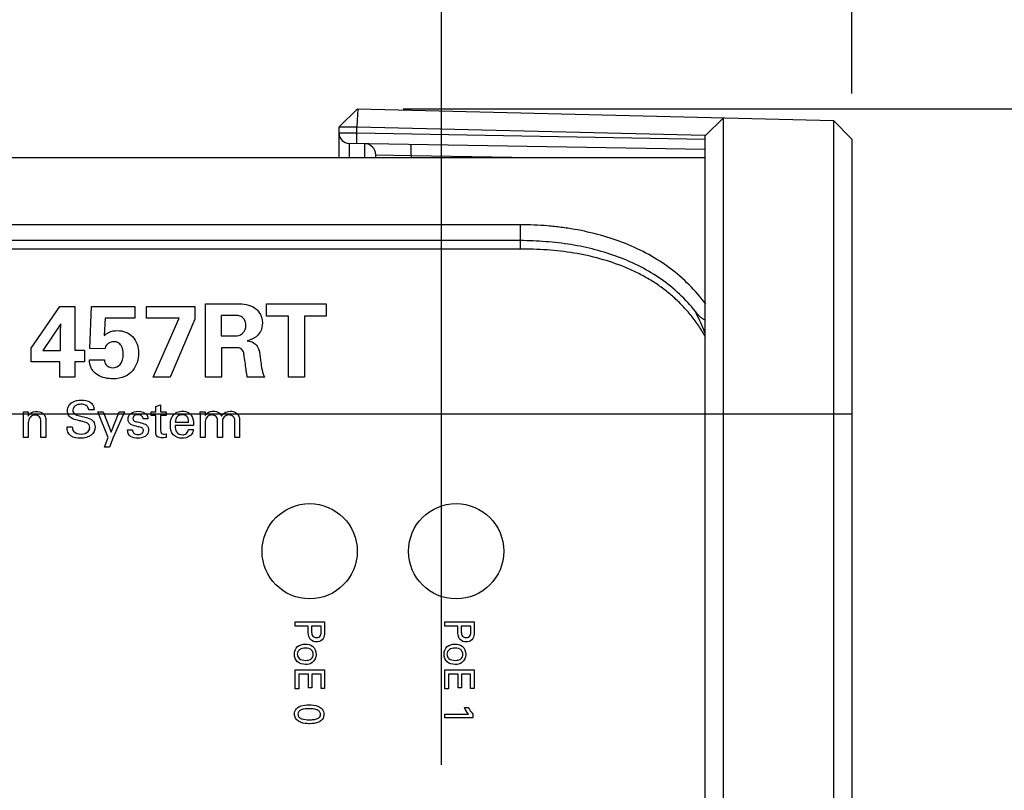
# Model space of a CAD drawing. Header units: inches. Extents: x 0 to 34, y 0 to 22.
# Tile 55 of 63: x 19.3 to 20.7, y 16.3 to 17.4. Entities that reach past the tile are written whole.
import ezdxf

# ---------------------------------------------------------------- set-up
doc = ezdxf.new("R2010")
doc.units = ezdxf.units.IN
doc.header["$LTSCALE"] = 1.87
doc.header["$MEASUREMENT"] = 0
doc.layers.get('0').update_dxf_attribs({"linetype": 'CONTINUOUS'})
doc.layers.add('02___PRT_ALL_AXES', color=7, linetype='CONTINUOUS')
doc.layers.add('DIMENSIONS', color=7, linetype='CONTINUOUS')
doc.styles.get("Standard").update_dxf_attribs({"font": 'txt', "width": 0.8})
doc.dimstyles.new('DIMSTYLE_1', dxfattribs={"dimtxt": 0.125, "dimasz": 0.18, "dimexe": 0.18, "dimexo": 0.0625, "dimgap": 0.09, "dimtad": 0, "dimtih": 1, "dimtoh": 1, "dimdec": 3, "dimzin": 4, "dimdsep": 46, "dimtxsty": 'STANDARD', "dimblk": '_FILLED', "dimblk1": '_FILLED', "dimblk2": '_FILLED', "dimcen": 0.09, "dimadec": 0, "dimazin": 0, "dimtp": 0.001, "dimtm": 0.001, "dimtfac": 1, "dimtdec": 3, "dimtofl": 0, "dimtmove": 0, "dimatfit": 3, "dimldrblk": '_FILLED', "dimfxl": 1, "dimtolj": 1, "dimtzin": 4, "dimarcsym": 0})

# ---------------------------------------------------------------- blocks, each defined once
blk = doc.blocks.new('_FILLED')
at = {"color": 0, "linetype": 'BYBLOCK'}
blk.add_solid([(0, 0), (-1, 0.1736), (-1, -0.1736)], dxfattribs=at)
blk = doc.blocks.new('*D12')
at = {"layer": 'DIMENSIONS', "color": 2, "linetype": 'CONTINUOUS'}
for p, q in [((19.8343, 17.2541), (21.3218, 17.2541)), ((21.1968, 17.2541), (21.1968, 16.7271)), ((21.1968, 15.9501), (21.1968, 16.4771)), ((20.1791, 15.9501), (21.3218, 15.9501))]:
    blk.add_line(p, q, dxfattribs=at)
at = {"layer": 'DIMENSIONS', "color": 2, "linetype": 'CONTINUOUS', "xscale": 0.18, "yscale": 0.18, "zscale": 0.18}
for p, rotation in [((21.1968, 17.2541), 90), ((21.1968, 15.9501), 270)]:
    blk.add_blockref('_FILLED', p, dxfattribs=dict(at, rotation=rotation))
at = {"layer": 'DIMENSIONS', "color": 2, "linetype": 'CONTINUOUS', "insert": (21.1968, 16.6646), "char_height": 0.125, "width": 1.325, "attachment_point": 2, "line_spacing_factor": 0.9}
blk.add_mtext('1.304{\\Ftxt.shx;\\W1.000000;\\H0.125000; }[33.12]', dxfattribs=at)
blk = doc.blocks.new('*D13')
at = {"layer": 'DIMENSIONS', "color": 2, "linetype": 'CONTINUOUS'}
for p, q in [((21.9468, 15.9501), (21.9468, 16.2977)), ((21.9468, 16.2977), (22.0643, 16.2977)), ((20.1791, 15.9501), (22.0718, 15.9501)), ((20.1791, 15.3301), (22.0718, 15.3301)), ((21.9468, 15.3301), (21.9468, 14.9701))]:
    blk.add_line(p, q, dxfattribs=at)
at = {"layer": 'DIMENSIONS', "color": 2, "linetype": 'CONTINUOUS', "xscale": 0.18, "yscale": 0.18, "zscale": 0.18}
for p, rotation in [((21.9468, 15.9501), 270), ((21.9468, 15.3301), 90)]:
    blk.add_blockref('_FILLED', p, dxfattribs=dict(at, rotation=rotation))
at = {"layer": 'DIMENSIONS', "color": 2, "linetype": 'CONTINUOUS', "insert": (22.1268, 16.3602), "char_height": 0.125, "width": 1.225, "attachment_point": 1, "line_spacing_factor": 0.9}
blk.add_mtext('.620{\\Ftxt.shx;\\W1.000000;\\H0.125000; }[15.75]', dxfattribs=at)
blk = doc.blocks.new('*D26')
at = {"layer": 'DIMENSIONS', "color": 2, "linetype": 'CONTINUOUS'}
for p, q in [((18.8504, 16.3661), (18.8504, 18.8126)), ((19.8866, 16.3586), (19.8866, 18.8126)), ((18.8504, 18.6876), (18.4843, 18.6876)), ((19.8866, 18.6876), (20.2466, 18.6876))]:
    blk.add_line(p, q, dxfattribs=at)
at = {"layer": 'DIMENSIONS', "color": 2, "linetype": 'CONTINUOUS', "xscale": 0.18, "yscale": 0.18, "zscale": 0.18}
blk.add_blockref('_FILLED', (18.8504, 18.6876), dxfattribs=at)
at = {"layer": 'DIMENSIONS', "color": 2, "linetype": 'CONTINUOUS', "xscale": 0.18, "yscale": 0.18, "zscale": 0.18, "rotation": 180}
blk.add_blockref('_FILLED', (19.8866, 18.6876), dxfattribs=at)
at = {"layer": 'DIMENSIONS', "color": 2, "linetype": 'CONTINUOUS', "insert": (18.4218, 18.7501), "char_height": 0.125, "width": 1.325, "attachment_point": 3, "line_spacing_factor": 0.9}
blk.add_mtext('1.036{\\Ftxt.shx;\\W1.000000;\\H0.125000; }[26.32]', dxfattribs=at)
blk = doc.blocks.new('*D27')
at = {"layer": 'DIMENSIONS', "color": 2, "linetype": 'CONTINUOUS'}
for p, q in [((19.8866, 16.3586), (19.8866, 18.0626)), ((20.4468, 17.2751), (20.4468, 18.0626)), ((19.8866, 17.9376), (19.5266, 17.9376)), ((20.4468, 17.9376), (20.8313, 17.9376))]:
    blk.add_line(p, q, dxfattribs=at)
at = {"layer": 'DIMENSIONS', "color": 2, "linetype": 'CONTINUOUS', "xscale": 0.18, "yscale": 0.18, "zscale": 0.18}
blk.add_blockref('_FILLED', (19.8866, 17.9376), dxfattribs=at)
at = {"layer": 'DIMENSIONS', "color": 2, "linetype": 'CONTINUOUS', "xscale": 0.18, "yscale": 0.18, "zscale": 0.18, "rotation": 180}
blk.add_blockref('_FILLED', (20.4468, 17.9376), dxfattribs=at)
at = {"layer": 'DIMENSIONS', "color": 2, "linetype": 'CONTINUOUS', "insert": (20.8938, 18.0001), "char_height": 0.125, "width": 1.225, "attachment_point": 1, "line_spacing_factor": 0.9}
blk.add_mtext('.560{\\Ftxt.shx;\\W1.000000;\\H0.125000; }[14.23]', dxfattribs=at)

msp = doc.modelspace()

# ---------------------------------------------------------------- linework, layer by layer
at = {"color": 7, "linetype": 'CONTINUOUS'}
for p, q in [((19.7718, 17.2541), (19.7468, 17.2297)), ((19.7723, 17.2541), (19.7709, 17.2297)), ((19.7718, 17.2541), (20.4218, 17.2382)), ((20.2468, 17.2175), (20.2718, 17.2419)), ((20.2718, 12.1333), (20.2718, 17.2419)), ((20.4218, 17.2382), (20.4218, 12.137)), ((20.4468, 17.2126), (20.4218, 17.2382)), ((19.7468, 17.1876), (19.7468, 17.2297)), ((19.7468, 17.2297), (19.7709, 17.2297)), ((19.7709, 17.2208), (19.7468, 17.221)), ((19.7709, 17.2208), (19.7709, 17.2297)), ((19.7709, 17.2297), (20.2468, 17.2181)), ((20.2468, 17.2125), (19.7709, 17.2208)), ((20.2468, 12.1577), (20.2468, 17.2175)), ((20.4468, 17.2126), (20.4468, 12.1626)), ((19.7605, 17.207), (19.7605, 17.1876)), ((20.2465, 17.1985), (19.7605, 17.207)), ((19.782, 17.1876), (19.782, 17.2066)), ((18.2468, 17.1876), (20.2468, 17.1876)), ((19.7968, 17.1876), (19.7968, 17.1916)), ((19.7968, 17.1916), (19.845, 17.1905)), ((19.845, 17.1905), (19.845, 17.1876)), ((19.845, 17.1905), (20.0107, 17.1876)), ((19.9943, 17.0959), (18.4993, 17.0959)), ((19.9943, 17.0625), (19.9943, 17.0959)), ((19.9943, 17.0743), (18.4993, 17.0743)), ((20.0028, 17.0625), (18.4908, 17.0625)), ((18.0468, 16.8376), (20.4468, 16.8376))]:
    msp.add_line(p, q, dxfattribs=at)
at = {"color": 40, "linetype": 'CONTINUOUS'}
for p, q in [((19.3265, 16.9274), (19.3654, 16.9845)), ((19.3654, 16.9845), (19.3861, 16.9845)), ((19.3861, 16.9845), (19.386, 16.9247)), ((19.4067, 16.927), (19.4089, 16.9843)), ((19.4089, 16.9843), (19.4677, 16.9843)), ((19.4677, 16.9843), (19.4677, 16.9685)), ((19.4839, 16.9682), (19.4839, 16.9843)), ((19.4839, 16.9843), (19.5497, 16.9843)), ((19.5497, 16.9843), (19.5497, 16.9671)), ((19.5644, 16.8876), (19.5644, 16.988)), ((19.5644, 16.988), (19.6029, 16.988)), ((19.6478, 16.9713), (19.6478, 16.988)), ((19.6478, 16.988), (19.7293, 16.988)), ((19.7293, 16.988), (19.7293, 16.9713)), ((19.4272, 16.9685), (19.426, 16.9445)), ((19.4677, 16.9685), (19.4272, 16.9685)), ((19.5285, 16.9682), (19.4839, 16.9682)), ((19.4931, 16.8876), (19.5285, 16.9682)), ((19.5497, 16.9671), (19.5163, 16.8876)), ((19.5856, 16.9721), (19.5856, 16.9441)), ((19.6001, 16.9721), (19.5856, 16.9721)), ((19.6777, 16.9713), (19.6478, 16.9713)), ((19.6777, 16.8876), (19.6777, 16.9713)), ((19.6994, 16.9713), (19.6994, 16.8876)), ((19.7293, 16.9713), (19.6994, 16.9713)), ((19.3668, 16.9605), (19.3421, 16.9242)), ((19.3665, 16.9498), (19.3668, 16.9605)), ((19.3665, 16.9242), (19.3665, 16.9498)), ((19.5856, 16.9441), (19.603, 16.9441)), ((19.3265, 16.9087), (19.3265, 16.9274)), ((19.4268, 16.9265), (19.4067, 16.927)), ((19.5863, 16.9281), (19.5863, 16.8876)), ((19.6052, 16.9281), (19.5863, 16.9281)), ((19.3421, 16.9242), (19.3665, 16.9242)), ((19.386, 16.9247), (19.3992, 16.9247)), ((19.3992, 16.9247), (19.3992, 16.9087)), ((19.4058, 16.9115), (19.4264, 16.9115)), ((19.3654, 16.9087), (19.3265, 16.9087)), ((19.3654, 16.8876), (19.3654, 16.9087)), ((19.386, 16.9087), (19.386, 16.8876)), ((19.3992, 16.9087), (19.386, 16.9087)), ((19.386, 16.8876), (19.3654, 16.8876)), ((19.5163, 16.8876), (19.4931, 16.8876)), ((19.5863, 16.8876), (19.5644, 16.8876)), ((19.6453, 16.8876), (19.6215, 16.8876)), ((19.6994, 16.8876), (19.6777, 16.8876)), ((19.4966, 16.8478), (19.5031, 16.8499)), ((19.4966, 16.8405), (19.4966, 16.8478)), ((19.5031, 16.8499), (19.5031, 16.8405)), ((19.3159, 16.8363), (19.3159, 16.8404)), ((19.3159, 16.8404), (19.3224, 16.8404)), ((19.3159, 16.8055), (19.3159, 16.8363)), ((19.3224, 16.8404), (19.3225, 16.8347)), ((19.4122, 16.8432), (19.405, 16.8432)), ((19.4317, 16.8056), (19.4172, 16.8404)), ((19.4172, 16.8404), (19.4245, 16.8404)), ((19.4245, 16.8404), (19.4354, 16.8128)), ((19.4354, 16.8128), (19.4466, 16.8404)), ((19.4536, 16.8404), (19.4382, 16.8053)), ((19.4466, 16.8404), (19.4536, 16.8404)), ((19.4904, 16.8357), (19.4904, 16.8405)), ((19.4904, 16.8405), (19.4966, 16.8405)), ((19.4966, 16.8357), (19.4904, 16.8357)), ((19.4966, 16.8124), (19.4966, 16.8357)), ((19.5031, 16.8405), (19.5109, 16.8405)), ((19.5031, 16.8357), (19.5031, 16.8148)), ((19.5109, 16.8357), (19.5031, 16.8357)), ((19.5109, 16.8405), (19.5109, 16.8357)), ((19.5575, 16.8357), (19.5573, 16.8404)), ((19.5573, 16.8404), (19.564, 16.8404)), ((19.5575, 16.8055), (19.5575, 16.8357)), ((19.564, 16.8404), (19.564, 16.8353)), ((19.3225, 16.8256), (19.3225, 16.8055)), ((19.3396, 16.8055), (19.3396, 16.8277)), ((19.3463, 16.8292), (19.3463, 16.8055)), ((19.3753, 16.8201), (19.3825, 16.8201)), ((19.4857, 16.8307), (19.4791, 16.8307)), ((19.548, 16.8217), (19.5229, 16.8217)), ((19.5232, 16.8263), (19.5413, 16.8263)), ((19.5641, 16.8253), (19.5641, 16.8055)), ((19.5809, 16.8055), (19.5809, 16.8286)), ((19.5875, 16.825), (19.5875, 16.8055)), ((19.6043, 16.8055), (19.6043, 16.8279)), ((19.6109, 16.8289), (19.6109, 16.8055)), ((19.3225, 16.8055), (19.3159, 16.8055)), ((19.3463, 16.8055), (19.3396, 16.8055)), ((19.4264, 16.7923), (19.4317, 16.8056)), ((19.4382, 16.8053), (19.4331, 16.7923)), ((19.4579, 16.8158), (19.4648, 16.8158)), ((19.5078, 16.8101), (19.5109, 16.8105)), ((19.5109, 16.8105), (19.5109, 16.8054)), ((19.5411, 16.8164), (19.5476, 16.8164)), ((19.5641, 16.8055), (19.5575, 16.8055)), ((19.5875, 16.8055), (19.5809, 16.8055)), ((19.6109, 16.8055), (19.6043, 16.8055)), ((19.4331, 16.7923), (19.4264, 16.7923)), ((19.6868, 16.548), (19.6868, 16.5535)), ((19.6868, 16.5535), (19.7269, 16.5535)), ((19.7269, 16.5535), (19.7269, 16.5401)), ((19.8911, 16.548), (19.8911, 16.5535)), ((19.8911, 16.5535), (19.9312, 16.5535)), ((19.9312, 16.5535), (19.9312, 16.5401)), ((19.7046, 16.548), (19.6868, 16.548)), ((19.7046, 16.5415), (19.7046, 16.548)), ((19.7093, 16.548), (19.7093, 16.5414)), ((19.7224, 16.548), (19.7093, 16.548)), ((19.7224, 16.5402), (19.7224, 16.548)), ((19.9089, 16.548), (19.8911, 16.548)), ((19.9089, 16.5415), (19.9089, 16.548)), ((19.9136, 16.548), (19.9136, 16.5414)), ((19.9267, 16.548), (19.9136, 16.548)), ((19.9267, 16.5402), (19.9267, 16.548)), ((19.6868, 16.4624), (19.6868, 16.488)), ((19.6868, 16.488), (19.7269, 16.488)), ((19.6917, 16.4824), (19.6917, 16.4624)), ((19.705, 16.4824), (19.6917, 16.4824)), ((19.705, 16.4638), (19.705, 16.4824)), ((19.7096, 16.4824), (19.7096, 16.4638)), ((19.7221, 16.4824), (19.7096, 16.4824)), ((19.7221, 16.4628), (19.7221, 16.4824)), ((19.7269, 16.488), (19.7269, 16.4628)), ((19.8911, 16.4624), (19.8911, 16.488)), ((19.8911, 16.488), (19.9312, 16.488)), ((19.896, 16.4824), (19.896, 16.4624)), ((19.9093, 16.4824), (19.896, 16.4824)), ((19.9093, 16.4638), (19.9093, 16.4824)), ((19.9139, 16.4824), (19.9139, 16.4638)), ((19.9264, 16.4824), (19.9139, 16.4824)), ((19.9264, 16.4628), (19.9264, 16.4824)), ((19.9312, 16.488), (19.9312, 16.4628)), ((19.6917, 16.4624), (19.6868, 16.4624)), ((19.7096, 16.4638), (19.705, 16.4638)), ((19.7269, 16.4628), (19.7221, 16.4628)), ((19.896, 16.4624), (19.8911, 16.4624)), ((19.9139, 16.4638), (19.9093, 16.4638)), ((19.9312, 16.4628), (19.9264, 16.4628)), ((19.8911, 16.4224), (19.8911, 16.4278)), ((19.8911, 16.4278), (19.9234, 16.4278)), ((19.9179, 16.4367), (19.9234, 16.4367)), ((19.9295, 16.4224), (19.8911, 16.4224)), ((19.9295, 16.4274), (19.9295, 16.4224))]:
    msp.add_line(p, q, dxfattribs=at)
at = {"color": 7, "linetype": 'CONTINUOUS'}
for centre, radius, start, end in [((19.7608, 17.221), 0.014, 180, 269), ((19.7818, 17.1916), 0.015, 0.0002, 89.0137), ((19.7482, 16.743), 0.5388, 22.8746, 25.7813), ((19.7647, 16.7501), 0.5209, 22.2497, 22.8602)]:
    msp.add_arc(centre, radius, start, end, dxfattribs=at)
for points, knots in [([(19.7711, 17.2068), (19.7711, 17.2068), (19.7711, 17.2068), (19.7711, 17.2069), (19.771, 17.2071), (19.771, 17.2074), (19.771, 17.2079), (19.7709, 17.2085), (19.7709, 17.2092), (19.7709, 17.21), (19.7708, 17.2113), (19.7708, 17.2131), (19.7708, 17.2155), (19.7708, 17.2181), (19.7709, 17.2199), (19.7709, 17.2208)], [0, 0, 0, 0, 0.00209, 0.006123, 0.020996, 0.045051, 0.078109, 0.119938, 0.170271, 0.228626, 0.29438, 0.445583, 0.618685, 0.80638, 1, 1, 1, 1]), ([(19.845, 17.1905), (19.845, 17.1915), (19.8451, 17.1934), (19.8451, 17.1962), (19.8451, 17.1987), (19.8451, 17.2007), (19.845, 17.2021), (19.845, 17.2029), (19.845, 17.2037), (19.8449, 17.2043), (19.8449, 17.2048), (19.8449, 17.2052), (19.8448, 17.2054), (19.8448, 17.2055), (19.8448, 17.2055), (19.8448, 17.2055)], [0, 0, 0, 0, 0.19362, 0.381315, 0.554417, 0.70562, 0.771374, 0.829729, 0.880062, 0.921891, 0.954949, 0.979004, 0.993877, 0.99791, 1, 1, 1, 1]), ([(20.2474, 16.9875), (20.2406, 16.9968), (20.2255, 17.0144), (20.1992, 17.0371), (20.1698, 17.0559), (20.1378, 17.0709), (20.1038, 17.0822), (20.0742, 17.0889), (20.05, 17.0925), (20.0253, 17.0952), (20.0067, 17.096), (19.9943, 17.0959)], [0, 0, 0, 0, 0.121457, 0.242203, 0.363578, 0.486674, 0.612062, 0.73974, 0.804358, 0.86939, 1, 1, 1, 1]), ([(20.2334, 16.9773), (20.2267, 16.9859), (20.2121, 17.0019), (20.1868, 17.0223), (20.1588, 17.0391), (20.1285, 17.0524), (20.0965, 17.0624), (20.0632, 17.0693), (20.0289, 17.0733), (20.0058, 17.0742), (19.9943, 17.0743)], [0, 0, 0, 0, 0.121581, 0.24263, 0.364312, 0.487652, 0.613125, 0.740651, 0.869874, 1, 1, 1, 1]), ([(20.2471, 16.9427), (20.2442, 16.9478), (20.238, 16.9579), (20.2276, 16.972), (20.2162, 16.9851), (20.2037, 16.9972), (20.1903, 17.0082), (20.176, 17.0181), (20.1609, 17.0269), (20.1397, 17.0373), (20.1117, 17.0477), (20.0764, 17.0563), (20.0399, 17.0614), (20.0152, 17.0625), (20.0028, 17.0625)], [0, 0, 0, 0, 0.061912, 0.12324, 0.184139, 0.244791, 0.305401, 0.366158, 0.427238, 0.488774, 0.613491, 0.740616, 0.869747, 1, 1, 1, 1]), ([(20.2334, 16.9773), (20.2343, 16.9762), (20.2363, 16.9738), (20.2393, 16.9706), (20.2419, 16.9684), (20.2438, 16.9673), (20.245, 16.9666), (20.2461, 16.9663), (20.2467, 16.9662)], [0, 0, 0, 0, 0.257291, 0.511344, 0.759464, 0.820634, 0.881453, 1, 1, 1, 1])]:
    msp.add_open_spline(points, degree=3, knots=knots, dxfattribs=at)
at = {"color": 40, "linetype": 'CONTINUOUS'}
for points, knots in [([(19.6029, 16.988), (19.6056, 16.988), (19.616, 16.9881), (19.6275, 16.9862), (19.6333, 16.9811)], [0, 0, 0, 0, 0.264321, 1, 1, 1, 1]), ([(19.6333, 16.9811), (19.6348, 16.9799), (19.6397, 16.9745), (19.6421, 16.9671), (19.6421, 16.9619)], [0, 0, 0, 0, 0.274979, 1, 1, 1, 1]), ([(19.6143, 16.9698), (19.6134, 16.9703), (19.609, 16.9725), (19.6039, 16.9721), (19.6001, 16.9721)], [0, 0, 0, 0, 0.205625, 1, 1, 1, 1]), ([(19.6195, 16.9585), (19.6195, 16.96), (19.6191, 16.9643), (19.6166, 16.9683), (19.6143, 16.9698)], [0, 0, 0, 0, 0.351108, 1, 1, 1, 1]), ([(19.614, 16.9469), (19.6145, 16.9473), (19.6179, 16.9501), (19.6195, 16.9548), (19.6195, 16.9585)], [0, 0, 0, 0, 0.151968, 1, 1, 1, 1]), ([(19.6421, 16.9619), (19.6421, 16.9579), (19.6407, 16.9506), (19.6328, 16.9415), (19.6254, 16.9385), (19.6211, 16.9373)], [0, 0, 0, 0, 0.339216, 0.610125, 1, 1, 1, 1]), ([(19.426, 16.9445), (19.4279, 16.9462), (19.4333, 16.9504), (19.4402, 16.9514), (19.4443, 16.9514)], [0, 0, 0, 0, 0.385935, 1, 1, 1, 1]), ([(19.4443, 16.9514), (19.4516, 16.9514), (19.4679, 16.9454), (19.473, 16.9287), (19.473, 16.9206)], [0, 0, 0, 0, 0.472865, 1, 1, 1, 1]), ([(19.603, 16.9441), (19.6038, 16.9441), (19.6075, 16.9441), (19.6116, 16.945), (19.614, 16.9469)], [0, 0, 0, 0, 0.200339, 1, 1, 1, 1]), ([(19.4392, 16.9362), (19.4358, 16.9362), (19.4297, 16.9338), (19.4275, 16.9285), (19.4268, 16.9265)], [0, 0, 0, 0, 0.614969, 1, 1, 1, 1]), ([(19.4521, 16.9188), (19.4521, 16.923), (19.4512, 16.9295), (19.4452, 16.9354), (19.4412, 16.9362), (19.4392, 16.9362)], [0, 0, 0, 0, 0.51866, 0.746918, 1, 1, 1, 1]), ([(19.6161, 16.9224), (19.6153, 16.9246), (19.6118, 16.9282), (19.6073, 16.9281), (19.6052, 16.9281)], [0, 0, 0, 0, 0.531705, 1, 1, 1, 1]), ([(19.6211, 16.9373), (19.6241, 16.937), (19.6297, 16.936), (19.638, 16.9281), (19.6384, 16.9197), (19.6391, 16.9142)], [0, 0, 0, 0, 0.283763, 0.497755, 1, 1, 1, 1]), ([(19.4112, 16.8961), (19.4101, 16.8974), (19.407, 16.902), (19.406, 16.9077), (19.4058, 16.9115)], [0, 0, 0, 0, 0.315297, 1, 1, 1, 1]), ([(19.4264, 16.9115), (19.4263, 16.9093), (19.4282, 16.9034), (19.4343, 16.9006), (19.4378, 16.9006)], [0, 0, 0, 0, 0.385471, 1, 1, 1, 1]), ([(19.4378, 16.9006), (19.4414, 16.9006), (19.4504, 16.9044), (19.4521, 16.914), (19.4521, 16.9188)], [0, 0, 0, 0, 0.427524, 1, 1, 1, 1]), ([(19.473, 16.9206), (19.473, 16.9123), (19.469, 16.8986), (19.4539, 16.8872), (19.4438, 16.8855), (19.4384, 16.8855)], [0, 0, 0, 0, 0.457421, 0.703976, 1, 1, 1, 1]), ([(19.6215, 16.8876), (19.6204, 16.8936), (19.6194, 16.9032), (19.6175, 16.9147), (19.6168, 16.9204), (19.6161, 16.9224)], [0, 0, 0, 0, 0.516752, 0.817569, 1, 1, 1, 1]), ([(19.6391, 16.9142), (19.6395, 16.9117), (19.6404, 16.9052), (19.6412, 16.8987), (19.6422, 16.8948)], [0, 0, 0, 0, 0.390901, 1, 1, 1, 1]), ([(19.4384, 16.8855), (19.431, 16.8855), (19.4204, 16.8875), (19.4129, 16.8941), (19.4112, 16.8961)], [0, 0, 0, 0, 0.747041, 1, 1, 1, 1]), ([(19.6422, 16.8948), (19.6424, 16.8939), (19.6431, 16.8913), (19.6443, 16.889), (19.6453, 16.8876)], [0, 0, 0, 0, 0.36558, 1, 1, 1, 1]), ([(19.376, 16.842), (19.376, 16.8442), (19.377, 16.8488), (19.3835, 16.8552), (19.3906, 16.8566), (19.3951, 16.8566)], [0, 0, 0, 0, 0.25517, 0.491613, 1, 1, 1, 1]), ([(19.3944, 16.8508), (19.3916, 16.8508), (19.3861, 16.8501), (19.3833, 16.8449), (19.3833, 16.8427)], [0, 0, 0, 0, 0.560306, 1, 1, 1, 1]), ([(19.405, 16.8432), (19.4049, 16.8455), (19.402, 16.8505), (19.3968, 16.8508), (19.3944, 16.8508)], [0, 0, 0, 0, 0.498699, 1, 1, 1, 1]), ([(19.3951, 16.8566), (19.3961, 16.8566), (19.4011, 16.8564), (19.4065, 16.8547), (19.4092, 16.8517)], [0, 0, 0, 0, 0.201938, 1, 1, 1, 1]), ([(19.4092, 16.8517), (19.4098, 16.851), (19.4116, 16.8485), (19.4121, 16.8453), (19.4122, 16.8432)], [0, 0, 0, 0, 0.308778, 1, 1, 1, 1]), ([(19.3225, 16.8347), (19.3232, 16.8361), (19.3259, 16.8399), (19.3308, 16.8411), (19.3337, 16.8411)], [0, 0, 0, 0, 0.351883, 1, 1, 1, 1]), ([(19.3316, 16.836), (19.3293, 16.836), (19.3239, 16.8339), (19.3225, 16.8283), (19.3225, 16.8256)], [0, 0, 0, 0, 0.450666, 1, 1, 1, 1]), ([(19.3337, 16.8411), (19.3363, 16.8411), (19.3407, 16.8401), (19.3456, 16.8354), (19.3463, 16.8314), (19.3463, 16.8292)], [0, 0, 0, 0, 0.399214, 0.661775, 1, 1, 1, 1]), ([(19.3812, 16.8321), (19.3802, 16.8327), (19.3773, 16.8352), (19.376, 16.8393), (19.376, 16.842)], [0, 0, 0, 0, 0.295931, 1, 1, 1, 1]), ([(19.3948, 16.8277), (19.3931, 16.8281), (19.3885, 16.8292), (19.3837, 16.8304), (19.3812, 16.8321)], [0, 0, 0, 0, 0.358552, 1, 1, 1, 1]), ([(19.3833, 16.8427), (19.3833, 16.8409), (19.3855, 16.8365), (19.39, 16.8358), (19.3924, 16.8352)], [0, 0, 0, 0, 0.422179, 1, 1, 1, 1]), ([(19.3924, 16.8352), (19.3948, 16.8346), (19.4002, 16.8332), (19.4059, 16.8317), (19.4086, 16.8299)], [0, 0, 0, 0, 0.433574, 1, 1, 1, 1]), ([(19.4586, 16.8306), (19.4586, 16.8335), (19.462, 16.84), (19.4688, 16.8412), (19.4723, 16.8412)], [0, 0, 0, 0, 0.45529, 1, 1, 1, 1]), ([(19.4723, 16.8364), (19.471, 16.8364), (19.4678, 16.8363), (19.4652, 16.8332), (19.4652, 16.8314)], [0, 0, 0, 0, 0.422648, 1, 1, 1, 1]), ([(19.4652, 16.8314), (19.4652, 16.8302), (19.4667, 16.8278), (19.4691, 16.8272), (19.4702, 16.827)], [0, 0, 0, 0, 0.523436, 1, 1, 1, 1]), ([(19.4791, 16.8307), (19.4791, 16.8325), (19.4774, 16.8363), (19.4738, 16.8364), (19.4723, 16.8364)], [0, 0, 0, 0, 0.549722, 1, 1, 1, 1]), ([(19.5164, 16.8223), (19.5164, 16.8254), (19.5168, 16.8318), (19.5209, 16.837), (19.5233, 16.8387)], [0, 0, 0, 0, 0.513708, 1, 1, 1, 1]), ([(19.5327, 16.8366), (19.5305, 16.8366), (19.525, 16.8349), (19.5232, 16.8292), (19.5232, 16.8263)], [0, 0, 0, 0, 0.435804, 1, 1, 1, 1]), ([(19.5233, 16.8387), (19.5241, 16.8393), (19.5271, 16.8408), (19.5305, 16.8413), (19.5328, 16.8413)], [0, 0, 0, 0, 0.297059, 1, 1, 1, 1]), ([(19.5413, 16.8263), (19.5414, 16.8285), (19.541, 16.8339), (19.5355, 16.8366), (19.5327, 16.8366)], [0, 0, 0, 0, 0.439112, 1, 1, 1, 1]), ([(19.5328, 16.8413), (19.5359, 16.8413), (19.5417, 16.8403), (19.548, 16.8324), (19.5481, 16.8257), (19.548, 16.8217)], [0, 0, 0, 0, 0.32729, 0.575244, 1, 1, 1, 1]), ([(19.564, 16.8353), (19.5653, 16.8375), (19.5687, 16.8407), (19.5732, 16.8413), (19.575, 16.8413)], [0, 0, 0, 0, 0.580851, 1, 1, 1, 1]), ([(19.5733, 16.8362), (19.5723, 16.8362), (19.5693, 16.8358), (19.5668, 16.8339), (19.5656, 16.8324)], [0, 0, 0, 0, 0.342143, 1, 1, 1, 1]), ([(19.5809, 16.8286), (19.5809, 16.8305), (19.5797, 16.8348), (19.5753, 16.8362), (19.5733, 16.8362)], [0, 0, 0, 0, 0.482911, 1, 1, 1, 1]), ([(19.575, 16.8413), (19.5778, 16.8413), (19.5828, 16.8403), (19.5856, 16.8363), (19.5864, 16.8347)], [0, 0, 0, 0, 0.612162, 1, 1, 1, 1]), ([(19.5864, 16.8347), (19.5873, 16.8362), (19.5903, 16.84), (19.5952, 16.8413), (19.5982, 16.8413)], [0, 0, 0, 0, 0.376941, 1, 1, 1, 1]), ([(19.589, 16.8325), (19.5878, 16.8308), (19.5875, 16.8281), (19.5875, 16.8255), (19.5875, 16.825)], [0, 0, 0, 0, 0.802822, 1, 1, 1, 1]), ([(19.5965, 16.8362), (19.5955, 16.8362), (19.5927, 16.8358), (19.5901, 16.834), (19.589, 16.8325)], [0, 0, 0, 0, 0.335183, 1, 1, 1, 1]), ([(19.6032, 16.8331), (19.6029, 16.8336), (19.6012, 16.8354), (19.5985, 16.8362), (19.5965, 16.8362)], [0, 0, 0, 0, 0.207089, 1, 1, 1, 1]), ([(19.5982, 16.8413), (19.601, 16.8413), (19.6081, 16.8399), (19.6109, 16.8326), (19.6109, 16.8289)], [0, 0, 0, 0, 0.43825, 1, 1, 1, 1]), ([(19.6043, 16.8279), (19.6043, 16.8285), (19.6043, 16.8303), (19.6038, 16.8322), (19.6032, 16.8331)], [0, 0, 0, 0, 0.364912, 1, 1, 1, 1]), ([(19.3782, 16.81), (19.3775, 16.8109), (19.3757, 16.814), (19.3753, 16.8177), (19.3753, 16.8201)], [0, 0, 0, 0, 0.303784, 1, 1, 1, 1]), ([(19.3825, 16.8201), (19.3826, 16.818), (19.3837, 16.8115), (19.3909, 16.8102), (19.3946, 16.8102)], [0, 0, 0, 0, 0.373155, 1, 1, 1, 1]), ([(19.4136, 16.8199), (19.4136, 16.8158), (19.4091, 16.8061), (19.3989, 16.8043), (19.3938, 16.8043)], [0, 0, 0, 0, 0.44333, 1, 1, 1, 1]), ([(19.3946, 16.8102), (19.3981, 16.8102), (19.4044, 16.8116), (19.4063, 16.8172), (19.4063, 16.8192)], [0, 0, 0, 0, 0.643414, 1, 1, 1, 1]), ([(19.4063, 16.8192), (19.4063, 16.8204), (19.4059, 16.8227), (19.4018, 16.8263), (19.3977, 16.8269), (19.3948, 16.8277)], [0, 0, 0, 0, 0.227354, 0.433931, 1, 1, 1, 1]), ([(19.4086, 16.8299), (19.4096, 16.8293), (19.4125, 16.8266), (19.4136, 16.8225), (19.4136, 16.8199)], [0, 0, 0, 0, 0.325467, 1, 1, 1, 1]), ([(19.472, 16.8202), (19.4688, 16.821), (19.464, 16.8217), (19.4592, 16.8261), (19.4586, 16.8291), (19.4586, 16.8306)], [0, 0, 0, 0, 0.53424, 0.752818, 1, 1, 1, 1]), ([(19.4702, 16.827), (19.4722, 16.8265), (19.4768, 16.8253), (19.4819, 16.8241), (19.484, 16.8222)], [0, 0, 0, 0, 0.416435, 1, 1, 1, 1]), ([(19.4797, 16.815), (19.4797, 16.8163), (19.4776, 16.8197), (19.474, 16.8198), (19.472, 16.8202)], [0, 0, 0, 0, 0.393118, 1, 1, 1, 1]), ([(19.5326, 16.8044), (19.5283, 16.8044), (19.5182, 16.8076), (19.5164, 16.8177), (19.5164, 16.8223)], [0, 0, 0, 0, 0.489888, 1, 1, 1, 1]), ([(19.5229, 16.8217), (19.5228, 16.8186), (19.5236, 16.812), (19.5301, 16.8092), (19.5329, 16.8092)], [0, 0, 0, 0, 0.521085, 1, 1, 1, 1]), ([(19.3938, 16.8043), (19.3926, 16.8043), (19.3871, 16.8045), (19.3809, 16.8065), (19.3782, 16.81)], [0, 0, 0, 0, 0.208285, 1, 1, 1, 1]), ([(19.4716, 16.8045), (19.4683, 16.8045), (19.4611, 16.8054), (19.4579, 16.8126), (19.4579, 16.8158)], [0, 0, 0, 0, 0.50214, 1, 1, 1, 1]), ([(19.4648, 16.8158), (19.4648, 16.8144), (19.466, 16.8104), (19.4703, 16.8095), (19.4725, 16.8095)], [0, 0, 0, 0, 0.399955, 1, 1, 1, 1]), ([(19.4725, 16.8095), (19.4731, 16.8095), (19.4753, 16.8096), (19.4776, 16.8105), (19.4786, 16.8117)], [0, 0, 0, 0, 0.287988, 1, 1, 1, 1]), ([(19.4866, 16.8157), (19.4866, 16.8148), (19.4862, 16.8113), (19.484, 16.8082), (19.4819, 16.8069)], [0, 0, 0, 0, 0.27503, 1, 1, 1, 1]), ([(19.5055, 16.805), (19.5032, 16.805), (19.498, 16.8052), (19.4966, 16.8103), (19.4966, 16.8124)], [0, 0, 0, 0, 0.52259, 1, 1, 1, 1]), ([(19.5031, 16.8148), (19.5031, 16.8138), (19.5032, 16.811), (19.5063, 16.8101), (19.5078, 16.8101)], [0, 0, 0, 0, 0.408385, 1, 1, 1, 1]), ([(19.5109, 16.8054), (19.5105, 16.8053), (19.5088, 16.8051), (19.5069, 16.805), (19.5055, 16.805)], [0, 0, 0, 0, 0.188679, 1, 1, 1, 1]), ([(19.5446, 16.8091), (19.5442, 16.8086), (19.541, 16.8055), (19.5363, 16.8044), (19.5326, 16.8044)], [0, 0, 0, 0, 0.162099, 1, 1, 1, 1]), ([(19.5329, 16.8092), (19.5348, 16.8092), (19.5391, 16.8102), (19.5409, 16.8144), (19.5411, 16.8164)], [0, 0, 0, 0, 0.484067, 1, 1, 1, 1]), ([(19.5476, 16.8164), (19.5476, 16.8159), (19.5473, 16.8133), (19.5461, 16.8107), (19.5446, 16.8091)], [0, 0, 0, 0, 0.189432, 1, 1, 1, 1]), ([(19.708, 16.5294), (19.7075, 16.5299), (19.7048, 16.5333), (19.7046, 16.538), (19.7046, 16.5415)], [0, 0, 0, 0, 0.177365, 1, 1, 1, 1]), ([(19.7093, 16.5414), (19.7093, 16.5393), (19.7093, 16.5361), (19.7123, 16.5325), (19.7148, 16.5321), (19.7161, 16.5321)], [0, 0, 0, 0, 0.463643, 0.699549, 1, 1, 1, 1]), ([(19.7161, 16.5321), (19.7182, 16.5321), (19.7225, 16.5343), (19.7224, 16.5385), (19.7224, 16.5402)], [0, 0, 0, 0, 0.545586, 1, 1, 1, 1]), ([(19.7269, 16.5401), (19.7269, 16.539), (19.7269, 16.5352), (19.7256, 16.531), (19.7236, 16.5292)], [0, 0, 0, 0, 0.293054, 1, 1, 1, 1]), ([(19.9123, 16.5294), (19.9118, 16.5299), (19.9091, 16.5333), (19.9089, 16.538), (19.9089, 16.5415)], [0, 0, 0, 0, 0.177365, 1, 1, 1, 1]), ([(19.9136, 16.5414), (19.9136, 16.5393), (19.9136, 16.5361), (19.9166, 16.5325), (19.9191, 16.5321), (19.9204, 16.5321)], [0, 0, 0, 0, 0.463643, 0.699549, 1, 1, 1, 1]), ([(19.9204, 16.5321), (19.9225, 16.5321), (19.9268, 16.5343), (19.9267, 16.5385), (19.9267, 16.5402)], [0, 0, 0, 0, 0.545586, 1, 1, 1, 1]), ([(19.9312, 16.5401), (19.9312, 16.539), (19.9312, 16.5352), (19.9299, 16.531), (19.9279, 16.5292)], [0, 0, 0, 0, 0.293054, 1, 1, 1, 1]), ([(19.6858, 16.5096), (19.6858, 16.5133), (19.6887, 16.5214), (19.6968, 16.5233), (19.7004, 16.5233)], [0, 0, 0, 0, 0.505888, 1, 1, 1, 1]), ([(19.7004, 16.5233), (19.7039, 16.5233), (19.7122, 16.5217), (19.7154, 16.5132), (19.7154, 16.5092)], [0, 0, 0, 0, 0.462511, 1, 1, 1, 1]), ([(19.8901, 16.5096), (19.8901, 16.5133), (19.893, 16.5214), (19.901, 16.5233), (19.9047, 16.5233)], [0, 0, 0, 0, 0.505879, 1, 1, 1, 1]), ([(19.9047, 16.5233), (19.9082, 16.5233), (19.9165, 16.5217), (19.9197, 16.5132), (19.9197, 16.5092)], [0, 0, 0, 0, 0.462511, 1, 1, 1, 1]), ([(19.7008, 16.4955), (19.6971, 16.4955), (19.6888, 16.4975), (19.6858, 16.5058), (19.6858, 16.5096)], [0, 0, 0, 0, 0.491107, 1, 1, 1, 1]), ([(19.7007, 16.5179), (19.6981, 16.5179), (19.6926, 16.5172), (19.6897, 16.5119), (19.6897, 16.5095)], [0, 0, 0, 0, 0.521416, 1, 1, 1, 1]), ([(19.6897, 16.5095), (19.6897, 16.5074), (19.6921, 16.502), (19.6979, 16.5011), (19.7009, 16.5011)], [0, 0, 0, 0, 0.403707, 1, 1, 1, 1]), ([(19.7115, 16.5092), (19.7115, 16.5112), (19.7096, 16.5165), (19.7038, 16.5179), (19.7007, 16.5179)], [0, 0, 0, 0, 0.394164, 1, 1, 1, 1]), ([(19.7154, 16.5092), (19.7154, 16.5051), (19.712, 16.497), (19.704, 16.4955), (19.7008, 16.4955)], [0, 0, 0, 0, 0.552191, 1, 1, 1, 1]), ([(19.7009, 16.5011), (19.7037, 16.5011), (19.7092, 16.5018), (19.7115, 16.507), (19.7115, 16.5092)], [0, 0, 0, 0, 0.558928, 1, 1, 1, 1]), ([(19.9051, 16.4955), (19.9014, 16.4955), (19.8931, 16.4975), (19.8901, 16.5058), (19.8901, 16.5096)], [0, 0, 0, 0, 0.491107, 1, 1, 1, 1]), ([(19.905, 16.5179), (19.9024, 16.5179), (19.8969, 16.5172), (19.894, 16.5119), (19.894, 16.5095)], [0, 0, 0, 0, 0.521382, 1, 1, 1, 1]), ([(19.894, 16.5095), (19.894, 16.5074), (19.8964, 16.502), (19.9022, 16.5011), (19.9052, 16.5011)], [0, 0, 0, 0, 0.403686, 1, 1, 1, 1]), ([(19.9158, 16.5092), (19.9158, 16.5112), (19.9139, 16.5165), (19.9081, 16.5179), (19.905, 16.5179)], [0, 0, 0, 0, 0.394136, 1, 1, 1, 1]), ([(19.9197, 16.5092), (19.9197, 16.5051), (19.9163, 16.497), (19.9083, 16.4955), (19.9051, 16.4955)], [0, 0, 0, 0, 0.552163, 1, 1, 1, 1]), ([(19.9052, 16.5011), (19.908, 16.5011), (19.9135, 16.5018), (19.9158, 16.507), (19.9158, 16.5092)], [0, 0, 0, 0, 0.558928, 1, 1, 1, 1]), ([(19.686, 16.4276), (19.686, 16.4288), (19.6865, 16.433), (19.6897, 16.4366), (19.6924, 16.4379)], [0, 0, 0, 0, 0.285074, 1, 1, 1, 1]), ([(19.6889, 16.4199), (19.6883, 16.4206), (19.6867, 16.4228), (19.686, 16.4257), (19.686, 16.4276)], [0, 0, 0, 0, 0.312176, 1, 1, 1, 1]), ([(19.7058, 16.435), (19.7022, 16.435), (19.697, 16.4349), (19.6914, 16.4316), (19.6906, 16.4288), (19.6906, 16.4275)], [0, 0, 0, 0, 0.584035, 0.795927, 1, 1, 1, 1]), ([(19.6906, 16.4275), (19.6906, 16.4262), (19.6917, 16.4232), (19.6975, 16.4202), (19.7025, 16.42), (19.7059, 16.42)], [0, 0, 0, 0, 0.220634, 0.450102, 1, 1, 1, 1]), ([(19.6924, 16.4379), (19.6931, 16.4382), (19.6972, 16.44), (19.7018, 16.4404), (19.7055, 16.4404)], [0, 0, 0, 0, 0.17521, 1, 1, 1, 1]), ([(19.7055, 16.4404), (19.7097, 16.4404), (19.7163, 16.4399), (19.7244, 16.4351), (19.726, 16.43), (19.726, 16.4275)], [0, 0, 0, 0, 0.464319, 0.719371, 1, 1, 1, 1]), ([(19.7215, 16.4274), (19.7215, 16.4289), (19.7204, 16.4319), (19.7144, 16.4349), (19.7093, 16.435), (19.7058, 16.435)], [0, 0, 0, 0, 0.222967, 0.453251, 1, 1, 1, 1]), ([(19.726, 16.4275), (19.726, 16.4251), (19.7248, 16.4203), (19.7172, 16.4151), (19.7106, 16.4146), (19.7064, 16.4146)], [0, 0, 0, 0, 0.273483, 0.516264, 1, 1, 1, 1]), ([(19.9234, 16.4367), (19.9239, 16.4358), (19.9257, 16.4326), (19.9278, 16.4294), (19.9295, 16.4274)], [0, 0, 0, 0, 0.27502, 1, 1, 1, 1]), ([(19.7064, 16.4146), (19.7044, 16.4146), (19.6983, 16.4148), (19.6918, 16.4169), (19.6889, 16.4199)], [0, 0, 0, 0, 0.330074, 1, 1, 1, 1]), ([(19.7059, 16.42), (19.708, 16.42), (19.7119, 16.4201), (19.7169, 16.4211), (19.7207, 16.4235), (19.7215, 16.4262), (19.7215, 16.4274)], [0, 0, 0, 0, 0.331006, 0.596014, 0.801528, 1, 1, 1, 1])]:
    msp.add_open_spline(points, degree=3, knots=knots, dxfattribs=at)
for points in [[(19.3378, 16.8336), (19.3362, 16.8352), (19.3338, 16.836), (19.3316, 16.836)], [(19.3396, 16.8277), (19.3396, 16.8297), (19.3392, 16.8322), (19.3378, 16.8336)], [(19.4723, 16.8412), (19.4768, 16.8412), (19.4828, 16.8399), (19.4848, 16.8358)], [(19.4848, 16.8358), (19.4856, 16.8342), (19.4857, 16.8324), (19.4857, 16.8307)], [(19.5656, 16.8324), (19.5642, 16.8304), (19.5641, 16.8277), (19.5641, 16.8253)], [(19.484, 16.8222), (19.4857, 16.8206), (19.4866, 16.818), (19.4866, 16.8157)], [(19.4819, 16.8069), (19.4789, 16.805), (19.4751, 16.8045), (19.4716, 16.8045)], [(19.4786, 16.8117), (19.4793, 16.8126), (19.4797, 16.8138), (19.4797, 16.815)], [(19.7159, 16.5262), (19.7131, 16.5262), (19.71, 16.5274), (19.708, 16.5294)], [(19.7236, 16.5292), (19.7217, 16.5272), (19.7186, 16.5262), (19.7159, 16.5262)], [(19.9202, 16.5262), (19.9173, 16.5262), (19.9143, 16.5274), (19.9123, 16.5294)], [(19.9279, 16.5292), (19.926, 16.5272), (19.9229, 16.5262), (19.9202, 16.5262)], [(19.9234, 16.4278), (19.9212, 16.4305), (19.9194, 16.4335), (19.9179, 16.4367)]]:
    msp.add_open_spline(points, degree=3, dxfattribs=at)
at = {"layer": '02___PRT_ALL_AXES', "color": 7, "linetype": 'CONTINUOUS'}
msp.add_line((18.2468, 17.1876), (20.2468, 17.1876), dxfattribs=at)
for centre in [(19.7066, 16.6501), (19.9066, 16.6501)]:
    msp.add_circle(centre, 0.065, dxfattribs=at)

# ---------------------------------------------------------------- dimensions: what is measured, and where the dimension line sits
at = {"layer": 'DIMENSIONS', "color": 2, "linetype": 'CONTINUOUS'}
dim = msp.add_linear_dim(base=(19.8866, 18.6876), p1=(18.8504, 16.3661), p2=(19.8866, 16.3586), dimstyle='DIMSTYLE_1', dxfattribs=at)
dim.commit()
dim.dimension.update_dxf_attribs({"geometry": '*D26', "text_midpoint": (17.4593, 18.6876), "dimtype": 160})
for base, p1, p2, angle, picture, middle in [((19.8866, 17.9376), (20.4468, 17.2751), (19.8866, 16.3586), 180, '*D27', (21.5063, 17.9376)), ((21.1968, 15.9501), (19.8343, 17.2541), (20.1791, 15.9501), 270, '*D12', (21.0468, 16.6021)), ((21.9468, 15.3301), (20.1791, 15.9501), (20.1791, 15.3301), 270, '*D13', (22.7393, 16.2977))]:
    dim = msp.add_linear_dim(base=base, p1=p1, p2=p2, angle=angle, dimstyle='DIMSTYLE_1', dxfattribs=at)
    dim.commit()
    dim.dimension.update_dxf_attribs({"geometry": picture, "text_midpoint": middle, "dimtype": 160})

doc.saveas('drawing.dxf')
